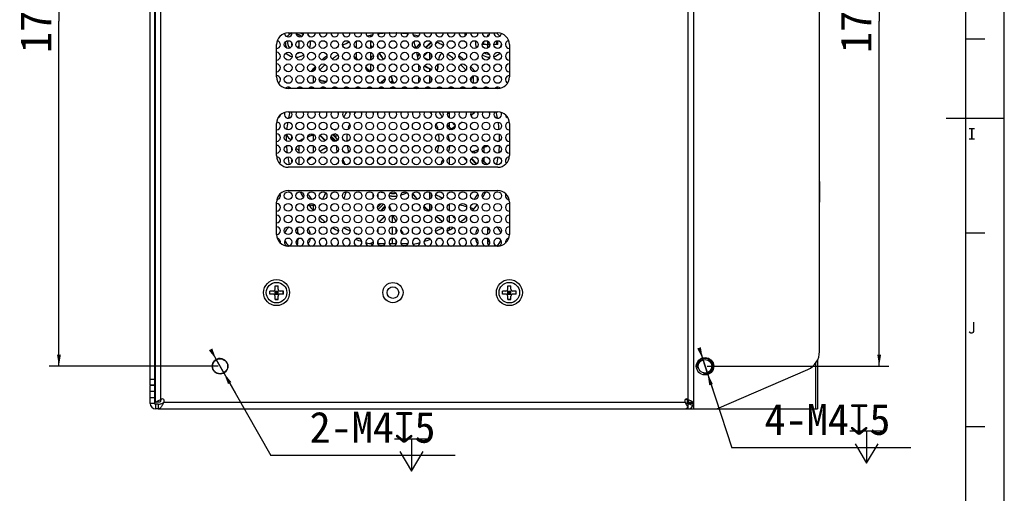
# Model space of a CAD drawing. Header units: millimetres. Extents: x 0 to 1189, y 0 to 841.
# Tile 29 of 33: x 935 to 1189, y 324 to 446. Entities that reach past the tile are written whole.
import ezdxf
from ezdxf.enums import TextEntityAlignment as Align

# ---------------------------------------------------------------- set-up
doc = ezdxf.new("R2010")
doc.units = ezdxf.units.MM
doc.header["$LTSCALE"] = 65.395
doc.header["$PDMODE"] = 3
doc.header["$PDSIZE"] = 8
doc.layers.get('0').update_dxf_attribs({"linetype": 'CONTINUOUS'})
doc.layers.get('Defpoints').update_dxf_attribs({"linetype": 'CONTINUOUS'})
doc.layers.add('00_COMPONENTS', color=7, linetype='CONTINUOUS')
doc.layers.add('51__DRAFT_DIMS', color=7, linetype='CONTINUOUS')
doc.styles.get("Standard").update_dxf_attribs({"font": 'simfang.ttf'})
doc.styles.add('TEXTSTYLE_2', font='simfang.ttf')
doc.dimstyles.new('DIMSTYLE_1', dxfattribs={"dimtxt": 8, "dimasz": 3, "dimexe": 2.5, "dimexo": 0.5, "dimgap": 2, "dimtad": 1, "dimdsep": 46, "dimtxsty": 'STANDARD', "dimblk": '_FILLED', "dimblk1": '_FILLED', "dimblk2": '_FILLED', "dimcen": 0.09, "dimclrt": 3, "dimazin": 2, "dimtp": 0.5, "dimtm": 0.5, "dimtfac": 1, "dimtofl": 0, "dimtmove": 0, "dimatfit": 3, "dimldrblk": '_FILLED', "dimfxl": 1, "dimtolj": 1, "dimarcsym": 0})
doc.dimstyles.new('DIMSTYLE_2', dxfattribs={"dimtxt": 8, "dimasz": 3, "dimexe": 2.5, "dimexo": 0.5, "dimtad": 1, "dimdsep": 46, "dimtxsty": 'STANDARD', "dimblk": '_FILLED', "dimblk1": '_FILLED', "dimblk2": '_FILLED', "dimcen": 0.09, "dimclrt": 3, "dimazin": 2, "dimtp": 0.1, "dimtm": 0.1, "dimtfac": 1, "dimtmove": 0, "dimatfit": 2, "dimldrblk": '_FILLED', "dimfxl": 1, "dimtolj": 1, "dimarcsym": 0})

# ---------------------------------------------------------------- blocks, each defined once
blk = doc.blocks.new('_FILLED')
at = {"color": 0, "linetype": 'ByBlock'}
blk.add_solid([(0, 0), (-1, 0.167), (-1, -0.167)], dxfattribs=at)
blk = doc.blocks.new('*D9')
at = {"layer": '51__DRAFT_DIMS', "color": 4}
for p, q in [((986.37, 534.54), (942.82, 534.54)), ((945.32, 534.54), (945.32, 445.54)), ((945.32, 356.54), (945.32, 445.54)), ((986.37, 356.54), (942.82, 356.54))]:
    blk.add_line(p, q, dxfattribs=at)
at = {"layer": '51__DRAFT_DIMS', "color": 4, "xscale": 3, "yscale": 3, "zscale": 3}
for p, rotation in [((945.32, 534.54), 90), ((945.32, 356.54), 270)]:
    blk.add_blockref('_FILLED', p, dxfattribs=dict(at, rotation=rotation))
at = {"layer": '51__DRAFT_DIMS', "color": 3}
blk.add_text('178', height=8, rotation=90, dxfattribs=at).set_placement((943.32, 445.54), align=Align.CENTER)
blk = doc.blocks.new('*D10')
at = {"layer": '51__DRAFT_DIMS', "color": 0, "lineweight": -2}
for p, q in [((984.4, 360.89), (999.93, 333.51)), ((987.85, 354.8), (985.88, 358.28)), ((989.33, 352.19), (990.81, 349.58)), ((1047.45, 333.51), (999.93, 333.51))]:
    blk.add_line(p, q, dxfattribs=at)
at = {"layer": 'Defpoints', "color": 0}
for p in [(985.88, 358.28), (987.85, 354.8)]:
    blk.add_point(p, dxfattribs=at)
at = {"layer": '51__DRAFT_DIMS', "color": 0, "linetype": 'ByBlock', "lineweight": -2, "xscale": 3, "yscale": 3, "zscale": 3}
for p, rotation in [((985.88, 358.28), 299.5651080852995), ((987.85, 354.8), 119.5651080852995)]:
    blk.add_blockref('_FILLED', p, dxfattribs=dict(at, rotation=rotation))
at = {"layer": '51__DRAFT_DIMS', "color": 3, "insert": (1009.92, 344.8), "char_height": 8, "attachment_point": 1, "line_spacing_factor": 0.9}
blk.add_mtext('\\A1;{2-M4{\\fgdt;x}5}', dxfattribs=at)
blk = doc.blocks.new('*D11')
at = {"layer": '51__DRAFT_DIMS', "color": 4}
for p, q in [((1112.37, 534.54), (1159.25, 534.54)), ((1156.75, 534.54), (1156.75, 445.54)), ((1156.75, 356.54), (1156.75, 445.54)), ((1112.37, 356.54), (1159.25, 356.54))]:
    blk.add_line(p, q, dxfattribs=at)
at = {"layer": '51__DRAFT_DIMS', "color": 4, "xscale": 3, "yscale": 3, "zscale": 3}
for p, rotation in [((1156.75, 534.54), 90), ((1156.75, 356.54), 270)]:
    blk.add_blockref('_FILLED', p, dxfattribs=dict(at, rotation=rotation))
at = {"layer": '51__DRAFT_DIMS', "color": 3}
blk.add_text('178', height=8, rotation=90, dxfattribs=at).set_placement((1154.75, 445.54), align=Align.CENTER)
blk = doc.blocks.new('*D12')
at = {"layer": '51__DRAFT_DIMS', "color": 0, "lineweight": -2}
for p, q in [((1110.31, 361.29), (1118.73, 335.53)), ((1112.49, 354.64), (1111.25, 358.44)), ((1113.42, 351.78), (1114.35, 348.93)), ((1164.89, 335.53), (1118.73, 335.53))]:
    blk.add_line(p, q, dxfattribs=at)
at = {"layer": 'Defpoints', "color": 0}
for p in [(1111.25, 358.44), (1112.49, 354.64)]:
    blk.add_point(p, dxfattribs=at)
at = {"layer": '51__DRAFT_DIMS', "color": 0, "linetype": 'ByBlock', "lineweight": -2, "xscale": 3, "yscale": 3, "zscale": 3}
for p, rotation in [((1111.25, 358.44), 288.090863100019), ((1112.49, 354.64), 108.0908631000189)]:
    blk.add_blockref('_FILLED', p, dxfattribs=dict(at, rotation=rotation))
at = {"layer": '51__DRAFT_DIMS', "color": 3, "insert": (1127.19, 346.83), "char_height": 8, "attachment_point": 1, "line_spacing_factor": 0.9}
blk.add_mtext('\\A1;{4-M4{\\fgdt;x}5}', dxfattribs=at)

msp = doc.modelspace()

# ---------------------------------------------------------------- linework, layer by layer
at = {"color": 7}
for p, q in [((1189, 0), (1189, 841)), ((1179, 831), (1179, 10)), ((968.816, 351.737), (968.816, 544.037)), ((970.016, 351.737), (970.016, 544.037)), ((1108.866, 545.537), (1108.866, 345.537)), ((1141.366, 360.317), (1141.366, 530.756)), ((1007.196, 442.04), (1007.196, 441.561)), ((1025.696, 441.577), (1025.696, 441.935)), ((1027.516, 442.258), (1027.516, 442.101)), ((1050.054, 441.766), (1050.054, 442.524)), ((1055.916, 441.671), (1055.916, 442.037)), ((1055.916, 442.037), (1056.282, 442.037)), ((1056.026, 441.744), (1055.916, 441.744)), ((1005.376, 439.257), (1005.376, 439.816)), ((1007.196, 440.512), (1007.196, 438.561)), ((1025.696, 438.577), (1025.696, 440.496)), ((1038.377, 439.816), (1037.282, 438.721)), ((1042.42, 439.616), (1042.85, 440.046)), ((1055.416, 439.537), (1054.416, 439.537)), ((1054.764, 440.294), (1054.764, 439.537)), ((1055.711, 439.537), (1055.652, 439.477)), ((1055.711, 439.537), (1056.416, 439.537)), ((1055.916, 439.742), (1055.916, 440.332)), ((1056.211, 440.037), (1055.916, 440.332)), ((1056.211, 440.037), (1055.916, 439.742)), ((1056.211, 440.037), (1055.916, 440.037)), ((1058.416, 439.537), (1057.416, 439.537)), ((1058.106, 440.487), (1058.106, 439.537)), ((1058.416, 439.537), (1058.416, 440.537)), ((1179, 441), (1184, 441)), ((1025.696, 435.577), (1025.696, 437.496)), ((1027.516, 436.972), (1027.516, 436.101)), ((1039.42, 436.616), (1040.337, 437.533)), ((1055.916, 438.671), (1055.916, 439.037)), ((1025.696, 432.577), (1025.696, 434.496)), ((1027.516, 433.972), (1027.516, 433.101)), ((1027.516, 430.972), (1027.516, 430.101)), ((1029.377, 430.816), (1028.137, 429.576)), ((1018.681, 428.214), (1018.711, 428.199)), ((1018.729, 428.199), (1018.686, 428.22)), ((1018.729, 428.2), (1018.687, 428.22)), ((1054.966, 428.199), (1054.966, 428.43)), ((1046.016, 420.62), (1046.016, 422.091)), ((1046.444, 417.828), (1045.456, 418.816)), ((1046.016, 418.256), (1046.016, 419.453)), ((1189, 420.5), (1174, 420.5)), ((1007.196, 414.768), (1007.196, 414.561)), ((1012.568, 416.066), (1013.946, 414.688)), ((1005.376, 412.257), (1005.376, 412.816)), ((1007.196, 413.512), (1007.196, 411.561)), ((1052.696, 411.576), (1052.227, 412.046)), ((1054.966, 411.644), (1054.966, 413.023)), ((1005.376, 409.257), (1005.376, 409.816)), ((1007.196, 410.512), (1007.196, 408.561)), ((1046.016, 408.62), (1046.016, 410.453)), ((1049.496, 410.533), (1050.413, 409.616)), ((1055.696, 408.576), (1054.456, 409.816)), ((1054.966, 409.306), (1054.966, 410.43)), ((1141.366, 404.187), (1141.466, 404.187)), ((1141.466, 398.887), (1141.466, 404.187)), ((1028.49, 398.534), (1027.419, 397.463)), ((1027.516, 400.972), (1027.516, 400.101)), ((1141.366, 398.887), (1141.466, 398.887)), ((1027.516, 397.972), (1027.516, 397.56)), ((1030.887, 396.688), (1030.92, 396.721)), ((1046.016, 396.62), (1046.016, 398.453)), ((1027.887, 393.688), (1029.265, 395.066)), ((1031.388, 395.536), (1031.392, 395.527)), ((1031.389, 395.536), (1031.393, 395.527)), ((1046.016, 393.62), (1046.016, 395.453)), ((1006.916, 391.744), (1006.438, 391.744)), ((1006.55, 392.037), (1006.916, 392.037)), ((1006.916, 391.037), (1006.916, 392.037)), ((1027.516, 391.972), (1027.516, 391.101)), ((1046.016, 391.733), (1046.016, 392.453)), ((1055.916, 391.037), (1055.916, 392.037)), ((1055.916, 392.037), (1056.282, 392.037)), ((1056.395, 391.744), (1055.916, 391.744)), ((1179, 391), (1184, 391)), ((1006.916, 388.62), (1006.42, 388.62)), ((1006.916, 388.037), (1006.916, 389.037)), ((1007.156, 390.571), (1007.181, 390.596)), ((1007.181, 389.477), (1007.156, 389.502)), ((1027.516, 388.972), (1027.516, 388.137)), ((1055.652, 390.596), (1055.677, 390.571)), ((1055.677, 389.502), (1055.652, 389.477)), ((1055.916, 388.037), (1055.916, 389.037)), ((1056.413, 388.62), (1055.916, 388.62)), ((1006.55, 388.037), (1006.916, 388.037)), ((1025.696, 388.139), (1025.696, 388.278)), ((1029.333, 388.137), (1027.5, 388.137)), ((1032.333, 388.137), (1030.5, 388.137)), ((1035.333, 388.137), (1033.5, 388.137)), ((1055.916, 388.037), (1056.282, 388.037)), ((999.666, 375.137), (999.666, 375.937)), ((1000.516, 375.937), (999.666, 375.937)), ((999.694, 375.137), (999.694, 375.937)), ((1000.87, 374.99), (1001.963, 376.083)), ((1000.87, 376.083), (1001.963, 374.99)), ((1001.016, 376.437), (1001.016, 377.287)), ((1001.016, 377.287), (1001.816, 377.287)), ((1001.016, 377.259), (1001.816, 377.259)), ((1001.016, 375.137), (1001.016, 375.937)), ((1001.016, 375.937), (1001.816, 375.937)), ((1001.416, 375.137), (1001.416, 375.937)), ((1001.816, 376.437), (1001.816, 377.287)), ((1001.816, 375.137), (1001.816, 375.937)), ((1003.166, 375.937), (1002.316, 375.937)), ((1003.139, 375.137), (1003.139, 375.937)), ((1003.166, 375.137), (1003.166, 375.937)), ((1059.666, 375.137), (1059.666, 375.937)), ((1060.516, 375.937), (1059.666, 375.937)), ((1059.694, 375.137), (1059.694, 375.937)), ((1060.87, 374.99), (1061.963, 376.083)), ((1060.87, 376.083), (1061.963, 374.99)), ((1061.016, 376.437), (1061.016, 377.287)), ((1061.016, 377.287), (1061.816, 377.287)), ((1061.016, 377.259), (1061.816, 377.259)), ((1061.016, 375.137), (1061.016, 375.937)), ((1061.016, 375.937), (1061.816, 375.937)), ((1061.416, 375.137), (1061.416, 375.937)), ((1061.816, 376.437), (1061.816, 377.287)), ((1061.816, 375.137), (1061.816, 375.937)), ((1063.166, 375.937), (1062.316, 375.937)), ((1063.139, 375.137), (1063.139, 375.937)), ((1063.166, 375.137), (1063.166, 375.937)), ((1000.516, 375.137), (999.666, 375.137)), ((1001.016, 375.537), (1001.816, 375.537)), ((1001.016, 375.137), (1001.816, 375.137)), ((1001.016, 373.787), (1001.016, 374.637)), ((1001.016, 373.814), (1001.816, 373.814)), ((1001.016, 373.787), (1001.816, 373.787)), ((1001.816, 373.787), (1001.816, 374.637)), ((1003.166, 375.137), (1002.316, 375.137)), ((1060.516, 375.137), (1059.666, 375.137)), ((1061.016, 375.537), (1061.816, 375.537)), ((1061.016, 375.137), (1061.816, 375.137)), ((1061.016, 373.787), (1061.016, 374.637)), ((1061.016, 373.814), (1061.816, 373.814)), ((1061.016, 373.787), (1061.816, 373.787)), ((1061.816, 373.787), (1061.816, 374.637)), ((1063.166, 375.137), (1062.316, 375.137)), ((1140.866, 358.152), (1140.866, 345.537)), ((1114.866, 345.537), (1138.357, 355.731)), ((968.816, 351.737), (970.016, 351.737)), ((1107.332, 347.937), (1106.752, 347.937)), ((1108.866, 345.537), (1140.866, 345.537)), ((1179, 341), (1184, 341))]:
    msp.add_line(p, q, dxfattribs=at)
at = {"color": 4}
for p, q in [((970.216, 351.537), (970.216, 542.837)), ((1021.926, 440.408), (1021.926, 438.665)), ((1037.312, 438.608), (1038.403, 439.7)), ((1041.174, 440.189), (1039.764, 438.778)), ((1041.29, 440.023), (1039.93, 438.663)), ((1040.664, 438.568), (1041.385, 439.289)), ((1021.926, 437.408), (1021.926, 436.016)), ((1038.174, 437.189), (1037.722, 436.736)), ((1038.29, 437.023), (1037.764, 436.496)), ((1040.92, 435.672), (1040.92, 437.401)), ((1041.362, 436.211), (1041.362, 436.862)), ((1010.967, 432.702), (1010.967, 433.422)), ((1040.92, 432.672), (1040.92, 433.2)), ((1010.967, 429.702), (1010.967, 431.372)), ((1028.253, 429.55), (1029.403, 430.7)), ((1031.284, 430.298), (1030.764, 429.778)), ((1031.351, 430.083), (1030.93, 429.663)), ((1040.92, 429.672), (1040.92, 431.401)), ((1041.362, 430.211), (1041.362, 430.862)), ((1010.967, 428.199), (1010.967, 428.372)), ((1040.92, 428.199), (1040.92, 428.401)), ((1010.967, 414.702), (1010.967, 416.28)), ((1016.918, 415.251), (1015.826, 416.343)), ((1045.43, 418.7), (1046.35, 417.78)), ((1014.03, 414.747), (1012.627, 416.15)), ((1015.422, 415.637), (1016.517, 414.542)), ((1015.473, 415.868), (1016.748, 414.593)), ((1016.918, 415.251), (1017.373, 415.245)), ((1010.967, 411.702), (1010.967, 413.372)), ((1052.116, 412.013), (1052.58, 411.55)), ((1051.448, 409.289), (1052.169, 408.568)), ((1052.902, 408.663), (1051.543, 410.023)), ((1053.069, 408.778), (1051.658, 410.189)), ((1054.43, 409.7), (1055.58, 408.55)), ((1040.92, 399.672), (1040.92, 401.401)), ((1010.423, 399.541), (1010.425, 399.537)), ((1041.362, 400.211), (1041.362, 400.862)), ((1010.967, 396.702), (1010.967, 398.114)), ((1029.007, 398.343), (1027.61, 396.946)), ((1028.085, 396.593), (1029.36, 397.868)), ((1028.316, 396.542), (1029.411, 397.637)), ((1030.882, 396.825), (1030.803, 396.747)), ((1040.92, 396.672), (1040.92, 398.401)), ((1041.362, 397.211), (1041.362, 397.862)), ((1029.206, 395.15), (1027.803, 393.747)), ((1031.287, 393.545), (1031.287, 395.528)), ((1031.287, 390.545), (1031.287, 392.528)), ((1032.171, 392.193), (1032.171, 390.881)), ((1031.287, 388.137), (1031.287, 389.528)), ((1032.171, 389.193), (1032.171, 388.137)), ((1140.299, 357.235), (1140.299, 345.537)), ((968.816, 353.237), (970.016, 353.237)), ((970.094, 353.086), (970.016, 353.016)), ((1107.332, 346.934), (1107.332, 347.937))]:
    msp.add_line(p, q, dxfattribs=at)
at = {"color": 7}
for points in [[(1027.877, 437.378), (1028.097, 437.045), (1028.316, 436.702), (1028.53, 436.356), (1028.739, 436.007), (1028.929, 435.678)], [(1043.071, 434.475), (1043.067, 434.434), (1043.02, 434.03), (1042.967, 433.626), (1042.909, 433.224), (1042.845, 432.822), (1042.828, 432.728)], [(1013.357, 430.143), (1013.551, 430.094), (1013.945, 429.989), (1014.201, 429.917)], [(1030.91, 431.399), (1030.971, 431.231), (1031.104, 430.849), (1031.231, 430.466), (1031.352, 430.081), (1031.467, 429.695), (1031.511, 429.541)], [(1052.59, 422.199), (1052.514, 422.128), (1052.214, 421.852), (1051.911, 421.581), (1051.603, 421.315), (1051.473, 421.205)], [(1049.266, 419.525), (1049.012, 419.352), (1048.673, 419.129), (1048.564, 419.06)], [(1009.43, 415.699), (1009.542, 415.745), (1009.92, 415.896), (1010.3, 416.041), (1010.682, 416.181), (1011.051, 416.309)], [(1016.285, 417.545), (1016.589, 417.585), (1016.789, 417.609)], [(1047.399, 418.352), (1047.288, 418.288), (1046.935, 418.091), (1046.579, 417.899), (1046.221, 417.713), (1046.027, 417.615)], [(1007.872, 415.001), (1008.052, 415.087), (1008.37, 415.236)], [(1013.404, 399.875), (1013.486, 400.057), (1013.657, 400.427), (1013.834, 400.793), (1014.016, 401.157), (1014.082, 401.283)], [(1037.705, 399.579), (1037.634, 399.661), (1037.374, 399.971), (1037.119, 400.284), (1036.868, 400.601), (1036.623, 400.921), (1036.545, 401.026)], [(1026.302, 400.073), (1026.314, 400.474), (1026.332, 400.877), (1026.335, 400.932)], [(1026.383, 397.28), (1026.356, 397.64), (1026.34, 397.92)], [(1040.709, 396.58), (1040.485, 396.773), (1040.181, 397.043), (1039.881, 397.318), (1039.585, 397.596), (1039.437, 397.739)], [(1043.22, 394.665), (1043.055, 394.777), (1042.721, 395.01), (1042.592, 395.103)]]:
    msp.add_lwpolyline(points, dxfattribs=at)
for centre, radius in [((1001.416, 375.537), 2.65), ((1061.416, 375.537), 2.65), ((1031.416, 375.537), 2.603), ((1111.866, 356.537), 2.25), ((1111.866, 356.537), 1.75)]:
    msp.add_circle(centre, radius, dxfattribs=at)
for centre, radius, start, end in [((1006.416, 440.037), 3.75, 141.40219, 142.5214), ((1006.416, 440.037), 2.75, 115.23253, 145.95222), ((1006.416, 440.037), 2.15, 48.096, 88.29867), ((1006.416, 440.037), 2.75, 47.05957, 64.76747), ((1006.416, 440.037), 3.75, 28.54693, 35.4619), ((1031.416, 415.037), 27.5, 100.73874, 103.87807), ((1031.416, 415.037), 27.5, 94.17663, 98.27506), ((1029.722, 439.979), 3, 129.30686, 136.50028), ((1031.416, 415.037), 27.5, 91.69383, 92.08337), ((1031.416, 415.037), 27.5, 87.91663, 88.30617), ((1031.416, 415.037), 27.5, 81.72494, 85.82337), ((1031.416, 415.037), 27.5, 76.12193, 79.26126), ((1040.414, 441.609), 3.866, 173.47211, 174.09237), ((1056.416, 440.037), 3.75, 144.53818, 151.45295), ((1056.416, 440.037), 3, 123.88446, 131.15078), ((1056.416, 440.037), 3, 33.20802, 56.11554), ((1056.416, 440.037), 3.75, 37.47863, 38.59786), ((1006.416, 440.037), 2.75, 176.51519, 211.55678), ((1006.416, 440.037), 2.15, 166.66719, 221.4037), ((1006.416, 440.037), 3.75, 338.69828, 7.0521), ((1031.416, 415.037), 27.5, 114.05442, 118.1367), ((1012.342, 432.17), 25.787, 14.30379, 18.44236), ((1031.416, 415.037), 27.5, 61.8633, 65.94558), ((1056.416, 440.037), 3.75, 172.94788, 201.30169), ((1055.416, 439.037), 0.5, 0, 90), ((1056.416, 440.037), 3, 337.65066, 354.28686), ((1006.416, 440.037), 3.75, 226.07785, 254.4317), ((1006.416, 440.037), 3.75, 270.48521, 301.40582), ((1006.416, 440.037), 2.75, 277.68689, 294.2043), ((1031.416, 415.037), 27.5, 128.20065, 131.67248), ((1004.619, 421.772), 28.011, 29.77078, 33.86178), ((1011.855, 432.052), 26.288, 7.88551, 12.01781), ((1046.151, 435.233), 3, 135.42717, 173.59464), ((1031.416, 415.037), 27.5, 48.32752, 51.79935), ((1056.416, 440.037), 3.75, 238.59416, 269.51477), ((1056.416, 440.037), 3, 240.86127, 267.24217), ((1056.416, 440.037), 3.75, 285.56828, 313.92217), ((1005.568, 415.587), 26.171, 49.6773, 52.70769), ((1011.155, 431.973), 26.993, 1.83794, 4.97444), ((1031.416, 415.037), 22.5, 65.81098, 68.75874), ((1015.217, 437.421), 28.011, 350.34894, 353.9629), ((1031.416, 415.037), 22.5, 58.86311, 59.33004), ((1031.416, 415.037), 27.5, 136.81745, 140.42538), ((1014.086, 433.055), 3, 169.2964, 184.80311), ((1004.868, 414.857), 27.184, 40.58339, 43.96214), ((1031.416, 415.037), 20.5, 61.27513, 66.84006), ((1031.416, 415.037), 27.5, 39.57462, 43.18255), ((1014.086, 433.055), 3, 236.19248, 255.95502), ((1006.568, 403.004), 27.976, 74.16419, 75.95506), ((1004.62, 421.775), 28.009, 16.10177, 20.10978), ((1009.955, 431.973), 28.193, 355.52401, 358.48818), ((1027.732, 440.458), 25.879, 336.59813, 338.93443), ((1055.133, 429.903), 3.484, 153.63495, 158.92628), ((1031.416, 415.037), 27.5, 150.60159, 151.40344), ((1008.614, 432.1), 29.54, 352.41187, 352.80478), ((1031.416, 415.037), 27.5, 28.59656, 29.39841), ((1031.416, 415.037), 27.5, 164.90264, 168.45937), ((1031.416, 415.037), 13.9, 148.98281, 155.58259), ((1031.416, 415.037), 13.9, 24.41741, 31.01719), ((1025.448, 442.209), 28.771, 313.95512, 315.93313), ((1033.395, 442.598), 28.012, 310.19644, 313.26368), ((1031.416, 415.037), 27.5, 11.54063, 15.09736), ((1031.416, 415.037), 27.5, 170.60013, 174.62789), ((1033.399, 442.595), 28.008, 302.75622, 304.55362), ((1031.416, 415.037), 27.5, 5.37211, 9.39987), ((1031.416, 415.037), 27.5, 177.11271, 180.7656), ((1006.559, 417.699), 3, 209.31053, 244.30107), ((1020.127, 389.814), 28.012, 96.73303, 97.98906), ((1033.399, 442.596), 28.009, 296.84682, 299.98188), ((1031.416, 415.037), 27.5, 359.2344, 2.88729), ((1006.559, 417.699), 3, 275.54993, 295.95502), ((1020.116, 389.847), 27.976, 114.82412, 115.95507), ((1031.416, 415.037), 27.5, 183.35279, 187.22707), ((1027.211, 388.483), 27.625, 117.77518, 121.89304), ((1044.688, 437.518), 26.565, 285.21184, 289.16705), ((1044.857, 437.047), 26.064, 291.60846, 295.0032), ((1031.416, 415.037), 27.5, 352.77293, 356.64721), ((1031.416, 415.037), 27.5, 189.43553, 193.59211), ((1026.532, 389.502), 26.4, 127.21573, 130.40955), ((1031.416, 415.037), 13.9, 201.5987, 201.59971), ((1031.416, 415.037), 13.9, 201.59971, 206.20005), ((1031.416, 415.037), 13.9, 206.20005, 207.6467), ((1031.416, 415.037), 13.9, 332.3533, 338.4013), ((1031.416, 415.037), 27.5, 346.40789, 350.56447), ((1031.416, 415.037), 27.5, 209.4032, 212.87502), ((1038.963, 388.471), 27.99, 152.75367, 155.95455), ((1044.941, 392.105), 27.283, 159.782, 163.65647), ((1031.416, 415.037), 13.9, 256.63023, 259.99073), ((1031.416, 415.037), 13.9, 266.77195, 273.22805), ((1031.416, 415.037), 13.9, 280.00927, 283.37063), ((1058.9, 417.868), 28.007, 217.00784, 220.78005), ((1031.416, 415.037), 27.5, 327.12498, 330.5968), ((1010.663, 401.098), 3, 329.00699, 335.95502), ((1054.294, 399.539), 28.011, 177.0852, 178.95916), ((1056.366, 424.406), 27.32, 239.44475, 243.59499), ((1031.416, 415.037), 27.5, 217.74405, 221.86704), ((1010.663, 401.098), 3, 251.62481, 280.4654), ((1054.296, 399.541), 28.012, 183.26946, 184.67304), ((1056.979, 406.333), 27.775, 197.58571, 200.39272), ((1058.888, 417.857), 27.99, 225.97339, 229.48246), ((1055.829, 423.139), 25.941, 253.98654, 257.89237), ((1031.416, 415.037), 27.5, 318.13296, 322.25595), ((1006.416, 390.037), 3.75, 70.43623, 84.50545), ((1031.416, 415.037), 27.5, 226.6741, 230.75663), ((1056.075, 405.974), 26.802, 202.94167, 206.84711), ((1058.88, 417.843), 27.974, 234.38791, 235.95511), ((1041.539, 392.178), 3, 32.34952, 55.95502), ((1031.416, 415.037), 27.5, 309.24337, 313.3259), ((1056.416, 390.037), 3.75, 95.49453, 109.56369), ((1006.416, 390.037), 3, 124.86819, 161.49839), ((1007.416, 391.037), 0.5, 180, 270), ((1006.416, 390.037), 3.75, 8.32521, 32.78663), ((1031.416, 415.037), 27.5, 235.5356, 239.36437), ((1013.968, 393.098), 3.761, 333.45269, 336.41618), ((1024.478, 391.019), 3, 3.64795, 11.32747), ((1055.411, 405.612), 26.046, 212.41219, 215.26387), ((1031.416, 415.037), 27.5, 300.63563, 304.4644), ((1056.416, 390.037), 3.75, 147.2133, 171.67478), ((1055.416, 391.037), 0.5, 270, 360), ((1056.416, 390.037), 3, 18.50162, 55.13187), ((1006.416, 390.037), 3, 198.50169, 235.13194), ((1007.416, 389.037), 0.5, 90, 180), ((1006.416, 390.037), 3.75, 327.21331, 351.6747), ((1031.416, 415.037), 27.5, 249.43748, 253.04507), ((1031.416, 415.037), 27.5, 255.26303, 259.22182), ((1024.478, 391.019), 3, 289.3014, 309.85906), ((1031.416, 415.037), 27.5, 280.77818, 284.73697), ((1031.416, 415.037), 27.5, 286.95493, 290.56252), ((1056.416, 390.037), 3.75, 188.32525, 212.78672), ((1055.416, 389.037), 0.5, 0, 90), ((1056.416, 390.037), 3, 304.86813, 341.49838), ((1031.416, 415.037), 27.5, 262.36194, 264.71995), ((1031.416, 415.037), 27.5, 275.28005, 277.63806), ((1000.516, 376.437), 0.5, 270, 360), ((1002.316, 376.437), 0.5, 180, 270), ((1060.516, 376.437), 0.5, 270, 360), ((1062.316, 376.437), 0.5, 180, 270), ((1000.516, 374.637), 0.5, 0, 90), ((1002.316, 374.637), 0.5, 90, 180), ((1060.516, 374.637), 0.5, 0, 90), ((1062.316, 374.637), 0.5, 90, 180), ((1136.366, 360.317), 5, 293.45902, 360), ((970.316, 353.287), 0.3, 186.11297, 250.52641), ((970.016, 351.59), 0.3, 48.18168, 89.99944), ((1107.332, 348.137), 0.2, 270, 302.61278), ((1107.332, 348.137), 1.4, 274.90548, 278.7814)]:
    msp.add_arc(centre, radius, start, end, dxfattribs=at)
at = {"color": 4}
for centre, radius, start, end in [((1031.416, 415.037), 22.4, 66.23755, 68.33474), ((1031.416, 415.037), 22.4, 58.74646, 59.44684), ((1031.416, 415.037), 20.6, 61.27553, 66.83998), ((1024.999, 408.551), 35.124, 40.05938, 40.35524), ((1031.416, 415.037), 11.9, 142.99392, 147.16862), ((1031.416, 415.037), 11.9, 32.83138, 37.0061), ((1031.416, 415.037), 11.9, 159.98305, 167.49704), ((1031.416, 415.037), 11.9, 12.50297, 20.01693), ((1031.416, 415.037), 11.9, 172.85009, 182.37814), ((1031.416, 415.037), 11.9, 357.62186, 7.14992), ((1037.647, 413.374), 32.44, 175.38824, 177.12459), ((1031.416, 415.037), 14.5, 179.151, 181.43565), ((1023.084, 414.208), 34.371, 1.88628, 2.42215), ((1031.416, 415.037), 11.9, 187.33837, 196.19908), ((1031.416, 415.037), 11.9, 343.80092, 352.66163), ((1027.83, 416.658), 11.979, 221.55925, 221.69682), ((1111.866, 356.537), 2, 255, 195)]:
    msp.add_arc(centre, radius, start, end, dxfattribs=at)
for points, knots in [([(1017.345, 436.907), (1017.212, 436.819), (1016.674, 436.457), (1016.146, 436.08), (1015.754, 435.788)], [0, 0, 0, 0, 0.2461715, 1, 1, 1, 1]), ([(1047.111, 435.817), (1046.985, 435.917), (1046.468, 436.324), (1045.938, 436.715), (1045.531, 437.001)], [0, 0, 0, 0, 0.2444008, 1, 1, 1, 1]), ([(1013.979, 434.363), (1013.859, 434.26), (1013.37, 433.834), (1012.894, 433.393), (1012.542, 433.051)], [0, 0, 0, 0, 0.2444066, 1, 1, 1, 1]), ([(1050.242, 432.972), (1050.13, 433.088), (1049.669, 433.556), (1049.194, 434.011), (1048.829, 434.346)], [0, 0, 0, 0, 0.2458677, 1, 1, 1, 1]), ([(1025.616, 428.516), (1025.569, 428.493), (1025.376, 428.395), (1025.189, 428.286), (1025.051, 428.199)], [0, 0, 0, 0, 0.2452597, 1, 1, 1, 1]), ([(1037.116, 428.49), (1037.154, 428.468), (1037.306, 428.376), (1037.454, 428.277), (1037.562, 428.199)], [0, 0, 0, 0, 0.2511912, 1, 1, 1, 1]), ([(1016.499, 415.98), (1016.445, 416.068), (1016.338, 416.243), (1016.232, 416.42), (1016.181, 416.508)], [0, 0, 0, 0, 0.5035616, 1, 1, 1, 1]), ([(1016.499, 415.98), (1016.622, 415.987), (1016.872, 416.015), (1017.117, 416.069), (1017.24, 416.104)], [0, 0, 0, 0, 0.4912699, 1, 1, 1, 1]), ([(1016.918, 415.251), (1016.856, 415.377), (1016.753, 415.561), (1016.609, 415.801), (1016.536, 415.92), (1016.499, 415.98)], [0, 0, 0, 0, 0.5007438, 0.7506573, 1, 1, 1, 1]), ([(1045.588, 416.096), (1045.628, 415.974), (1045.772, 415.504), (1045.879, 415.021), (1045.931, 414.662)], [0, 0, 0, 0, 0.2620877, 1, 1, 1, 1]), ([(1017.096, 411.803), (1017.061, 411.937), (1017.002, 412.204), (1016.942, 412.606), (1016.914, 413.005), (1016.914, 413.269), (1016.919, 413.401)], [0, 0, 0, 0, 0.2570836, 0.5077362, 0.7551049, 1, 1, 1, 1]), ([(1045.997, 413.444), (1045.991, 413.304), (1045.971, 413.061), (1045.92, 412.721), (1045.86, 412.423), (1045.783, 412.133), (1045.722, 411.944), (1045.689, 411.851)], [0, 0, 0, 0, 0.2590384, 0.4481423, 0.6338323, 0.8176432, 1, 1, 1, 1]), ([(1018.866, 408.711), (1018.833, 408.748), (1018.705, 408.894), (1018.581, 409.044), (1018.491, 409.157)], [0, 0, 0, 0, 0.2559586, 1, 1, 1, 1]), ([(1018.988, 408.812), (1018.991, 408.807), (1018.985, 408.794), (1018.974, 408.781), (1018.958, 408.766), (1018.938, 408.751), (1018.907, 408.732), (1018.883, 408.719), (1018.866, 408.711)], [0, 0, 0, 0, 0.1087979, 0.2076256, 0.3375488, 0.4931887, 0.6633213, 1, 1, 1, 1]), ([(1035.032, 401.325), (1034.896, 401.25), (1034.377, 400.979), (1033.832, 400.757), (1033.421, 400.63)], [0, 0, 0, 0, 0.2645347, 1, 1, 1, 1]), ([(1052.299, 399.543), (1052.384, 399.661), (1052.728, 400.14), (1053.059, 400.629), (1053.302, 401.002)], [0, 0, 0, 0, 0.2464636, 1, 1, 1, 1]), ([(1009.511, 400.961), (1009.582, 400.843), (1009.877, 400.364), (1010.184, 399.892), (1010.423, 399.541)], [0, 0, 0, 0, 0.2451776, 1, 1, 1, 1]), ([(1032.408, 400.405), (1032.236, 400.381), (1031.978, 400.358), (1031.637, 400.352), (1031.387, 400.358), (1031.14, 400.376), (1030.816, 400.414), (1030.575, 400.459), (1030.417, 400.496)], [0, 0, 0, 0, 0.2600286, 0.3864192, 0.5109511, 0.634403, 0.7570247, 1, 1, 1, 1]), ([(1018.768, 392.298), (1018.902, 392.227), (1019.445, 391.944), (1019.996, 391.675), (1020.415, 391.482)], [0, 0, 0, 0, 0.2463745, 1, 1, 1, 1]), ([(1021.599, 390.961), (1021.682, 390.927), (1022.019, 390.788), (1022.359, 390.654), (1022.616, 390.557)], [0, 0, 0, 0, 0.2464269, 1, 1, 1, 1]), ([(1040.211, 390.558), (1040.292, 390.586), (1040.623, 390.701), (1040.952, 390.82), (1041.199, 390.914)], [0, 0, 0, 0, 0.246748, 1, 1, 1, 1]), ([(1042.425, 391.406), (1042.568, 391.467), (1043.153, 391.72), (1043.73, 391.991), (1044.161, 392.204)], [0, 0, 0, 0, 0.2446101, 1, 1, 1, 1])]:
    msp.add_open_spline(points, degree=3, knots=knots, dxfattribs=at)
at = {"color": 7}
for points, knots in [([(1011.047, 416.313), (1010.911, 416.266), (1010.367, 416.075), (1009.83, 415.868), (1009.43, 415.703)], [0, 0, 0, 0, 0.2496397, 1, 1, 1, 1]), ([(1016.63, 416.513), (1016.62, 416.514), (1016.579, 416.519), (1016.539, 416.526), (1016.508, 416.532)], [0, 0, 0, 0, 0.2529708, 1, 1, 1, 1]), ([(1051.417, 397.517), (1051.562, 397.461), (1051.845, 397.328), (1052.106, 397.158), (1052.231, 397.065)], [0, 0, 0, 0, 0.4999794, 1, 1, 1, 1])]:
    msp.add_open_spline(points, degree=3, knots=knots, dxfattribs=at)
msp.add_open_spline([(1058.26, 414.549), (1058.46, 414.6), (1058.666, 414.632), (1058.872, 414.646)], degree=3, dxfattribs=at)
at = {"layer": '00_COMPONENTS', "color": 7}
for p, q in [((970.216, 347.237), (970.216, 542.837)), ((1004.416, 442.524), (1058.416, 442.524)), ((1001.416, 431.199), (1001.416, 439.524)), ((1061.416, 439.524), (1061.416, 431.199)), ((1053.106, 431.26), (1053.106, 429.813)), ((1058.416, 428.199), (1004.416, 428.199)), ((1053.106, 428.26), (1053.106, 428.199)), ((1004.416, 422.199), (1058.416, 422.199)), ((1001.416, 410.874), (1001.416, 419.199)), ((1061.416, 419.199), (1061.416, 410.874)), ((1053.106, 412.322), (1053.106, 411.813)), ((1058.416, 407.874), (1004.416, 407.874)), ((1004.416, 401.874), (1058.416, 401.874)), ((1001.416, 390.549), (1001.416, 398.874)), ((1061.416, 398.874), (1061.416, 390.549)), ((1058.416, 387.549), (1004.416, 387.549)), ((970.116, 353.234), (970.116, 361.537)), ((970.116, 361.537), (970.216, 361.537)), ((968.816, 346.937), (968.816, 351.537)), ((970.016, 351.537), (968.816, 351.537)), ((970.016, 346.937), (970.016, 351.537)), ((970.016, 348.43), (968.816, 348.43)), ((970.016, 346.937), (968.816, 346.937)), ((971.429, 347.237), (970.216, 347.237)), ((970.216, 346.737), (970.216, 345.537)), ((970.931, 346.737), (970.216, 346.737)), ((970.931, 345.537), (970.216, 345.537)), ((970.931, 346.737), (970.931, 345.537)), ((970.938, 346.737), (970.931, 346.737)), ((970.931, 345.537), (1108.866, 345.537)), ((970.938, 346.737), (970.938, 345.537)), ((1107.452, 346.883), (1107.452, 346.034)), ((1107.466, 346.737), (1107.452, 346.737)), ((1107.466, 346.737), (1107.466, 345.537)), ((1107.654, 347.237), (1108.866, 347.237)), ((1107.654, 346.867), (1108.779, 346.449)), ((1107.666, 346.937), (1107.666, 347.237))]:
    msp.add_line(p, q, dxfattribs=at)
at = {"layer": '00_COMPONENTS', "color": 4}
for p, q in [((971.616, 347.944), (971.616, 542.129)), ((1107.466, 542.129), (1107.466, 347.944)), ((1052.106, 431.487), (1052.106, 429.586)), ((1052.106, 428.487), (1052.106, 428.199)), ((1052.106, 422.199), (1052.106, 421.756)), ((1052.106, 397.153), (1052.106, 396.922)), ((970.116, 359.537), (970.216, 359.537)), ((970.216, 353.234), (970.116, 353.234)), ((970.122, 351.765), (970.088, 351.881)), ((970.016, 350.037), (968.816, 350.037)), ((972.324, 347.237), (1106.759, 347.237)), ((1108.866, 347.22), (1107.666, 347.22)), ((1108.866, 346.937), (1107.666, 346.937)), ((1107.966, 345.537), (1107.966, 345.629))]:
    msp.add_line(p, q, dxfattribs=at)
at = {"layer": '00_COMPONENTS', "color": 7}
for centre, radius in [((1004.416, 439.537), 1), ((1007.416, 439.537), 1), ((1010.416, 439.537), 1), ((1013.416, 439.537), 1), ((1016.416, 439.537), 1), ((1019.416, 439.537), 1), ((1022.416, 439.537), 1), ((1025.416, 439.537), 1), ((1028.416, 439.537), 1), ((1031.416, 439.537), 1), ((1034.416, 439.537), 1), ((1037.416, 439.537), 1), ((1040.416, 439.537), 1), ((1043.416, 439.537), 1), ((1046.416, 439.537), 1), ((1049.416, 439.537), 1), ((1052.416, 439.537), 1), ((1055.416, 439.537), 1), ((1058.416, 439.537), 1), ((1004.416, 436.537), 1), ((1007.416, 436.537), 1), ((1010.416, 436.537), 1), ((1013.416, 436.537), 1), ((1016.416, 436.537), 1), ((1019.416, 436.537), 1), ((1022.416, 436.537), 1), ((1025.416, 436.537), 1), ((1028.416, 436.537), 1), ((1031.416, 436.537), 1), ((1034.416, 436.537), 1), ((1037.416, 436.537), 1), ((1040.416, 436.537), 1), ((1043.416, 436.537), 1), ((1046.416, 436.537), 1), ((1049.416, 436.537), 1), ((1052.416, 436.537), 1), ((1055.416, 436.537), 1), ((1058.416, 436.537), 1), ((1004.416, 433.537), 1), ((1007.416, 433.537), 1), ((1010.416, 433.537), 1), ((1013.416, 433.537), 1), ((1016.416, 433.537), 1), ((1019.416, 433.537), 1), ((1022.416, 433.537), 1), ((1025.416, 433.537), 1), ((1028.416, 433.537), 1), ((1031.416, 433.537), 1), ((1034.416, 433.537), 1), ((1037.416, 433.537), 1), ((1040.416, 433.537), 1), ((1043.416, 433.537), 1), ((1046.416, 433.537), 1), ((1049.416, 433.537), 1), ((1052.416, 433.537), 1), ((1055.416, 433.537), 1), ((1058.416, 433.537), 1), ((1004.416, 430.537), 1), ((1007.416, 430.537), 1), ((1010.416, 430.537), 1), ((1013.416, 430.537), 1), ((1016.416, 430.537), 1), ((1019.416, 430.537), 1), ((1022.416, 430.537), 1), ((1025.416, 430.537), 1), ((1028.416, 430.537), 1), ((1031.416, 430.537), 1), ((1034.416, 430.537), 1), ((1037.416, 430.537), 1), ((1040.416, 430.537), 1), ((1043.416, 430.537), 1), ((1046.416, 430.537), 1), ((1049.416, 430.537), 1), ((1052.416, 430.537), 1), ((1055.416, 430.537), 1), ((1058.416, 430.537), 1), ((1004.416, 418.537), 1), ((1007.416, 418.537), 1), ((1010.416, 418.537), 1), ((1013.416, 418.537), 1), ((1016.416, 418.537), 1), ((1019.416, 418.537), 1), ((1022.416, 418.537), 1), ((1025.416, 418.537), 1), ((1028.416, 418.537), 1), ((1031.416, 418.537), 1), ((1034.416, 418.537), 1), ((1037.416, 418.537), 1), ((1040.416, 418.537), 1), ((1043.416, 418.537), 1), ((1046.416, 418.537), 1), ((1049.416, 418.537), 1), ((1052.416, 418.537), 1), ((1055.416, 418.537), 1), ((1058.416, 418.537), 1), ((1004.416, 415.537), 1), ((1007.416, 415.537), 1), ((1010.416, 415.537), 1), ((1013.416, 415.537), 1), ((1016.416, 415.537), 1), ((1019.416, 415.537), 1), ((1022.416, 415.537), 1), ((1025.416, 415.537), 1), ((1028.416, 415.537), 1), ((1031.416, 415.537), 1), ((1034.416, 415.537), 1), ((1037.416, 415.537), 1), ((1040.416, 415.537), 1), ((1043.416, 415.537), 1), ((1046.416, 415.537), 1), ((1049.416, 415.537), 1), ((1052.416, 415.537), 1), ((1055.416, 415.537), 1), ((1058.416, 415.537), 1), ((1004.416, 412.537), 1), ((1007.416, 412.537), 1), ((1010.416, 412.537), 1), ((1013.416, 412.537), 1), ((1016.416, 412.537), 1), ((1019.416, 412.537), 1), ((1022.416, 412.537), 1), ((1025.416, 412.537), 1), ((1028.416, 412.537), 1), ((1031.416, 412.537), 1), ((1034.416, 412.537), 1), ((1037.416, 412.537), 1), ((1040.416, 412.537), 1), ((1043.416, 412.537), 1), ((1046.416, 412.537), 1), ((1049.416, 412.537), 1), ((1052.416, 412.537), 1), ((1055.416, 412.537), 1), ((1058.416, 412.537), 1), ((1004.416, 409.537), 1), ((1007.416, 409.537), 1), ((1010.416, 409.537), 1), ((1013.416, 409.537), 1), ((1016.416, 409.537), 1), ((1019.416, 409.537), 1), ((1022.416, 409.537), 1), ((1025.416, 409.537), 1), ((1028.416, 409.537), 1), ((1031.416, 409.537), 1), ((1034.416, 409.537), 1), ((1037.416, 409.537), 1), ((1040.416, 409.537), 1), ((1043.416, 409.537), 1), ((1046.416, 409.537), 1), ((1049.416, 409.537), 1), ((1052.416, 409.537), 1), ((1055.416, 409.537), 1), ((1058.416, 409.537), 1), ((1004.416, 400.537), 1), ((1007.416, 400.537), 1), ((1010.416, 400.537), 1), ((1013.416, 400.537), 1), ((1016.416, 400.537), 1), ((1019.416, 400.537), 1), ((1022.416, 400.537), 1), ((1025.416, 400.537), 1), ((1028.416, 400.537), 1), ((1031.416, 400.537), 1), ((1034.416, 400.537), 1), ((1037.416, 400.537), 1), ((1040.416, 400.537), 1), ((1043.416, 400.537), 1), ((1046.416, 400.537), 1), ((1049.416, 400.537), 1), ((1052.416, 400.537), 1), ((1055.416, 400.537), 1), ((1058.416, 400.537), 1), ((1004.416, 397.537), 1), ((1007.416, 397.537), 1), ((1010.416, 397.537), 1), ((1013.416, 397.537), 1), ((1016.416, 397.537), 1), ((1019.416, 397.537), 1), ((1022.416, 397.537), 1), ((1025.416, 397.537), 1), ((1028.416, 397.537), 1), ((1031.416, 397.537), 1), ((1034.416, 397.537), 1), ((1037.416, 397.537), 1), ((1040.416, 397.537), 1), ((1043.416, 397.537), 1), ((1046.416, 397.537), 1), ((1049.416, 397.537), 1), ((1052.416, 397.537), 1), ((1055.416, 397.537), 1), ((1058.416, 397.537), 1), ((1004.416, 394.537), 1), ((1007.416, 394.537), 1), ((1010.416, 394.537), 1), ((1013.416, 394.537), 1), ((1016.416, 394.537), 1), ((1019.416, 394.537), 1), ((1022.416, 394.537), 1), ((1025.416, 394.537), 1), ((1028.416, 394.537), 1), ((1031.416, 394.537), 1), ((1034.416, 394.537), 1), ((1037.416, 394.537), 1), ((1040.416, 394.537), 1), ((1043.416, 394.537), 1), ((1046.416, 394.537), 1), ((1049.416, 394.537), 1), ((1052.416, 394.537), 1), ((1055.416, 394.537), 1), ((1058.416, 394.537), 1), ((1004.416, 391.537), 1), ((1007.416, 391.537), 1), ((1010.416, 391.537), 1), ((1013.416, 391.537), 1), ((1016.416, 391.537), 1), ((1019.416, 391.537), 1), ((1022.416, 391.537), 1), ((1025.416, 391.537), 1), ((1028.416, 391.537), 1), ((1031.416, 391.537), 1), ((1034.416, 391.537), 1), ((1037.416, 391.537), 1), ((1040.416, 391.537), 1), ((1043.416, 391.537), 1), ((1046.416, 391.537), 1), ((1049.416, 391.537), 1), ((1052.416, 391.537), 1), ((1055.416, 391.537), 1), ((1058.416, 391.537), 1), ((1001.416, 375.537), 3.35), ((1061.416, 375.537), 3.35), ((1031.416, 375.537), 1.5), ((986.866, 356.537), 2), ((986.866, 356.537), 1.93)]:
    msp.add_circle(centre, radius, dxfattribs=at)
for centre, radius, start, end in [((1004.416, 439.524), 3, 90, 180), ((1004.416, 442.537), 1, 190.28488, 359.28412), ((1007.416, 442.537), 1, 180.71588, 359.28412), ((1010.416, 442.537), 1, 180.71588, 359.28412), ((1013.416, 442.537), 1, 180.71588, 359.28412), ((1016.416, 442.537), 1, 180.71588, 359.28412), ((1019.416, 442.537), 1, 180.71588, 359.28412), ((1022.416, 442.537), 1, 180.71588, 359.28412), ((1025.416, 442.537), 1, 180.71588, 359.28412), ((1028.416, 442.537), 1, 180.71588, 359.28412), ((1031.416, 442.537), 1, 180.71588, 359.28412), ((1034.416, 442.537), 1, 180.71588, 359.28412), ((1037.416, 442.537), 1, 180.71588, 359.28412), ((1040.416, 442.537), 1, 180.71588, 359.28412), ((1043.416, 442.537), 1, 180.71588, 359.28412), ((1046.416, 442.537), 1, 180.71588, 359.28412), ((1049.416, 442.537), 1, 180.71588, 359.28412), ((1052.416, 442.537), 1, 180.71588, 359.28412), ((1055.416, 442.537), 1, 180.71588, 359.28412), ((1058.416, 442.537), 1, 180.71588, 349.71512), ((1058.416, 439.524), 3, 0, 90), ((1001.416, 439.537), 1, 270, 80.15834), ((1006.346, 439.637), 1, 297.15017, 328.35148), ((1006.346, 439.637), 1, 31.64852, 52.17365), ((1026.606, 439.637), 1, 131.43253, 155.63104), ((1026.606, 439.637), 1, 204.36896, 238.15949), ((1061.416, 439.537), 1, 99.84166, 270), ((1001.416, 436.537), 1, 270, 90), ((1026.606, 435.637), 1, 101.17709, 155.63104), ((1061.416, 436.537), 1, 90, 270), ((1001.416, 433.537), 1, 270, 90), ((1061.416, 433.537), 1, 90, 270), ((1001.416, 430.537), 1, 296.00145, 90), ((1061.416, 430.537), 1, 90, 243.99855), ((1004.416, 431.199), 3, 180, 270), ((1058.416, 431.199), 3, 270, 360), ((1004.416, 427.537), 1, 41.49725, 132.33646), ((1007.416, 427.537), 1, 41.49725, 138.50275), ((1010.416, 427.537), 1, 41.49725, 138.50275), ((1013.416, 427.537), 1, 41.49725, 138.50275), ((1016.416, 427.537), 1, 41.49725, 138.50275), ((1019.416, 427.537), 1, 41.49725, 138.50275), ((1022.416, 427.537), 1, 41.49725, 138.50275), ((1025.416, 427.537), 1, 41.49725, 138.50275), ((1028.416, 427.537), 1, 41.49725, 138.50275), ((1031.416, 427.537), 1, 41.49725, 138.50275), ((1034.416, 427.537), 1, 41.49725, 138.50275), ((1037.416, 427.537), 1, 41.49725, 138.50275), ((1040.416, 427.537), 1, 41.49725, 138.50275), ((1043.416, 427.537), 1, 41.49725, 138.50275), ((1046.416, 427.537), 1, 41.49725, 138.50275), ((1049.416, 427.537), 1, 41.49725, 138.50275), ((1052.416, 427.537), 1, 41.49725, 138.50275), ((1055.416, 427.537), 1, 41.49725, 138.50275), ((1058.416, 427.537), 1, 47.66354, 138.50275), ((1004.416, 419.199), 3, 90, 180), ((1001.416, 421.537), 1, 290.27605, 353.86839), ((1004.416, 421.537), 1, 147.15179, 41.49725), ((1007.416, 421.537), 1, 138.50275, 41.49725), ((1010.416, 421.537), 1, 138.50275, 41.49725), ((1013.416, 421.537), 1, 138.50275, 41.49725), ((1016.416, 421.537), 1, 138.50275, 41.49725), ((1019.416, 421.537), 1, 138.50275, 41.49725), ((1022.416, 421.537), 1, 138.50275, 41.49725), ((1025.416, 421.537), 1, 138.50275, 41.49725), ((1028.416, 421.537), 1, 138.50275, 41.49725), ((1031.416, 421.537), 1, 138.50275, 41.49725), ((1034.416, 421.537), 1, 138.50275, 41.49725), ((1037.416, 421.537), 1, 138.50275, 41.49725), ((1040.416, 421.537), 1, 138.50275, 41.49725), ((1043.416, 421.537), 1, 138.50275, 41.49725), ((1046.416, 421.537), 1, 138.50275, 41.49725), ((1049.416, 421.537), 1, 138.50275, 41.49725), ((1052.416, 421.537), 1, 138.50275, 41.49725), ((1055.416, 421.537), 1, 138.50275, 41.49725), ((1058.416, 421.537), 1, 138.50275, 32.84821), ((1058.416, 419.199), 3, 0, 90), ((1061.416, 421.537), 1, 186.13161, 249.72395), ((1001.416, 418.537), 1, 270, 88.90498), ((1047.766, 419.637), 1, 189.73053, 248.599), ((1047.766, 419.637), 1, 326.05728, 333.34167), ((1061.416, 418.537), 1, 91.09502, 270), ((1001.416, 415.537), 1, 270, 90), ((1061.416, 415.537), 1, 90, 270), ((1001.416, 412.537), 1, 270, 90), ((1006.346, 411.637), 1, 31.64852, 85.68968), ((1061.416, 412.537), 1, 90, 270), ((1004.416, 410.874), 3, 180, 270), ((1001.416, 409.537), 1, 319.15859, 88.90134), ((1058.416, 410.874), 3, 270, 360), ((1061.416, 409.537), 1, 91.09866, 220.84141), ((1004.416, 398.874), 3, 90, 180), ((1001.416, 400.537), 1, 274.29449, 27.71881), ((1058.416, 398.874), 3, 0, 90), ((1061.416, 400.537), 1, 152.28119, 265.70551), ((1001.416, 397.537), 1, 270, 90), ((1026.606, 399.637), 1, 101.17709, 106.73475), ((1061.416, 397.537), 1, 90, 270), ((1001.416, 394.537), 1, 270, 90), ((1047.766, 395.637), 1, 189.73053, 248.599), ((1047.766, 395.637), 1, 319.28244, 333.34167), ((1061.416, 394.537), 1, 90, 270), ((1001.416, 391.537), 1, 270, 90), ((1026.606, 391.637), 1, 331.90746, 335.63104), ((1061.416, 391.537), 1, 90, 270), ((1004.416, 390.549), 3, 180, 270), ((1001.416, 388.537), 1, 348.20839, 79.5066), ((1004.416, 388.537), 1, 279.04944, 258.90026), ((1007.416, 388.537), 1, 279.04944, 260.95056), ((1010.416, 388.537), 1, 279.04944, 260.95056), ((1013.416, 388.537), 1, 279.04944, 260.95056), ((1016.416, 388.537), 1, 279.04944, 260.95056), ((1019.416, 388.537), 1, 279.04944, 260.95056), ((1022.416, 388.537), 1, 279.04944, 260.95056), ((1025.416, 388.537), 1, 279.04944, 260.95056), ((1026.606, 387.637), 1, 125.20658, 150.42196), ((1026.606, 387.637), 1, 101.17709, 119.6247), ((1028.416, 388.537), 1, 279.04944, 260.95056), ((1031.416, 388.537), 1, 279.04944, 260.95056), ((1034.416, 388.537), 1, 279.04944, 260.95056), ((1037.416, 388.537), 1, 279.04944, 260.95056), ((1040.416, 388.537), 1, 279.04944, 260.95056), ((1043.416, 388.537), 1, 279.04944, 260.95056), ((1046.416, 388.537), 1, 279.04944, 260.95056), ((1049.416, 388.537), 1, 279.04944, 260.95056), ((1052.416, 388.537), 1, 279.04944, 260.95056), ((1055.416, 388.537), 1, 279.04944, 260.95056), ((1058.416, 388.537), 1, 281.09974, 260.95056), ((1058.416, 390.549), 3, 270, 360), ((1061.416, 388.537), 1, 100.4934, 191.79161), ((969.816, 353.234), 0.3, 332.97826, 360), ((970.316, 351.537), 1.5, 172.33707, 180), ((970.316, 351.537), 0.3, 130.3814, 180), ((969.816, 353.234), 1.5, 281.75685, 285.46655), ((971.97, 347.59), 0.5, 315, 135), ((1107.113, 347.59), 0.5, 45, 225), ((970.216, 346.937), 1.4, 180, 270), ((970.216, 346.937), 0.2, 180, 270), ((1107.466, 346.937), 1.4, 270, 360), ((1107.466, 346.937), 0.2, 270, 360)]:
    msp.add_arc(centre, radius, start, end, dxfattribs=at)
for points, knots in [([(970.304, 347.237), (970.331, 347.269), (970.397, 347.332), (970.515, 347.419), (970.657, 347.506), (970.885, 347.628), (971.208, 347.774), (971.477, 347.886), (971.616, 347.944)], [0, 0, 0, 0, 0.0835299, 0.1812698, 0.293024, 0.4175888, 0.6971142, 1, 1, 1, 1]), ([(971.616, 347.944), (971.576, 347.827), (971.497, 347.596), (971.443, 347.356), (971.429, 347.237)], [0, 0, 0, 0, 0.5071354, 1, 1, 1, 1]), ([(1107.466, 347.944), (1107.606, 347.886), (1107.875, 347.774), (1108.198, 347.628), (1108.426, 347.506), (1108.568, 347.419), (1108.686, 347.332), (1108.752, 347.269), (1108.779, 347.237)], [0, 0, 0, 0, 0.3028858, 0.5824112, 0.706976, 0.8187302, 0.9164701, 1, 1, 1, 1]), ([(1107.654, 347.237), (1107.64, 347.356), (1107.586, 347.596), (1107.507, 347.827), (1107.466, 347.944)], [0, 0, 0, 0, 0.4928646, 1, 1, 1, 1]), ([(972.324, 347.237), (972.266, 347.126), (972.153, 346.908), (971.982, 346.591), (971.812, 346.299), (971.642, 346.042), (971.471, 345.829), (971.299, 345.667), (971.147, 345.577), (971.026, 345.542), (970.967, 345.537), (970.938, 345.537)], [0, 0, 0, 0, 0.1647486, 0.3245436, 0.474756, 0.6114398, 0.7317783, 0.8347348, 0.9220812, 0.9617023, 1, 1, 1, 1]), ([(970.938, 346.737), (971.054, 346.737), (971.292, 346.764), (971.64, 346.878), (971.983, 347.044), (972.209, 347.172), (972.324, 347.237)], [0, 0, 0, 0, 0.2339288, 0.4775778, 0.734346, 1, 1, 1, 1]), ([(1107.452, 346.034), (1107.391, 346.118), (1107.271, 346.299), (1107.038, 346.699), (1106.872, 347.018), (1106.759, 347.237)], [0, 0, 0, 0, 0.2235481, 0.4692225, 1, 1, 1, 1]), ([(1106.759, 347.237), (1106.874, 347.172), (1107.1, 347.044), (1107.334, 346.93), (1107.452, 346.883)], [0, 0, 0, 0, 0.5085045, 1, 1, 1, 1]), ([(1106.759, 345.537), (1106.788, 345.537), (1106.847, 345.542), (1106.968, 345.577), (1107.12, 345.667), (1107.292, 345.829), (1107.398, 345.961), (1107.452, 346.034)], [0, 0, 0, 0, 0.0985632, 0.2005321, 0.4253272, 0.6902964, 1, 1, 1, 1])]:
    msp.add_open_spline(points, degree=3, knots=knots, dxfattribs=at)
at = {"layer": '51__DRAFT_DIMS', "color": 3}
for p, q in [((1031.832, 337.843), (1040.499, 337.843)), ((1036.166, 337.843), (1036.166, 329.51)), ((1149.187, 339.868), (1157.854, 339.868)), ((1153.521, 339.868), (1153.521, 331.534))]:
    msp.add_line(p, q, dxfattribs=at)
for points in [[(1150.521, 336.534), (1153.521, 331.534), (1156.521, 336.534)], [(1033.166, 334.51), (1036.166, 329.51), (1039.166, 334.51)]]:
    msp.add_lwpolyline(points, dxfattribs=at)
at = {"layer": '51__DRAFT_DIMS', "color": 4}
for centre, end in [((986.866, 356.537), 133.60135), ((1111.866, 356.537), 122.12711)]:
    msp.add_arc(centre, 2, 90, end, dxfattribs=at)

# ---------------------------------------------------------------- texts
at = {"color": 3, "style": 'TEXTSTYLE_2'}
for s, p in [('I', (1179.589, 414.993)), ('J', (1179.589, 364.993))]:
    msp.add_text(s, height=3, dxfattribs=at).set_placement(p)

# ---------------------------------------------------------------- dimensions: what is measured, and where the dimension line sits
at = {"layer": '51__DRAFT_DIMS', "color": 4}
for base, p1, p2, picture, middle in [((945.325, 356.537), (986.866, 534.537), (986.866, 356.537), '*D9', (945.325, 445.787)), ((1156.75, 356.537), (1111.866, 534.537), (1111.866, 356.537), '*D11', (1156.75, 445.787))]:
    dim = msp.add_linear_dim(base=base, p1=p1, p2=p2, angle=270, dimstyle='DIMSTYLE_1', dxfattribs=at)
    dim.commit()
    dim.dimension.update_dxf_attribs({"geometry": picture, "text_midpoint": middle, "dimtype": 160})
for p1, p2, text, picture, middle in [((987.853, 354.797), (985.88, 358.276), '{2-M<>{\\fgdt;x}5}', '*D10', (1028.687, 333.51)), ((1112.487, 354.635), (1111.245, 358.438), '{4-M<>{\\fgdt;x}5}', '*D12', (1146.042, 335.534))]:
    dim = msp.add_diameter_dim_2p(p1=p1, p2=p2, text=text, dimstyle='DIMSTYLE_2', override={"dimtih": 1, "dimtoh": 1, "dimpost": '<>'}, dxfattribs=at)
    dim.commit()
    dim.dimension.update_dxf_attribs({"geometry": picture, "text_midpoint": middle, "dimtype": 163})

doc.saveas('drawing.dxf')
